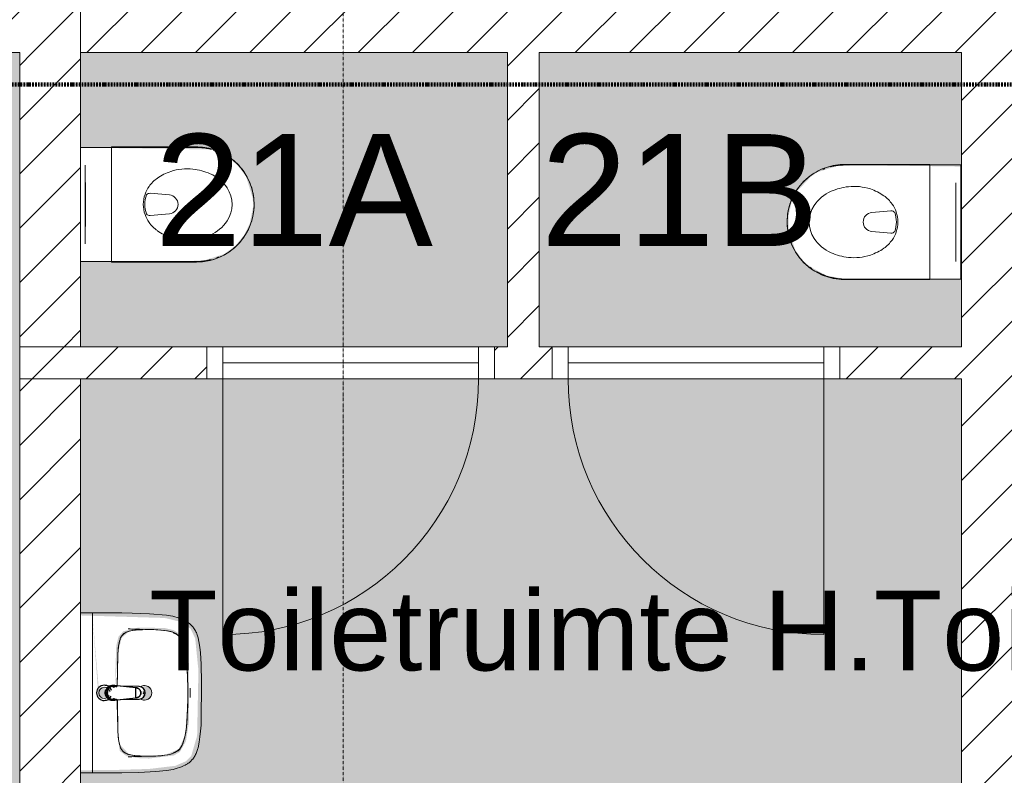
# Model space of a CAD drawing. Header units: millimetres. Extents: x 16153 to 91926, y 4686 to 113494.
# Tile 16 of 55: x 37029 to 40108, y 56872 to 59234. Entities that reach past the tile are written whole.
import ezdxf

# ---------------------------------------------------------------- set-up
doc = ezdxf.new("R2010")
doc.units = ezdxf.units.MM
doc.linetypes.add('Afbreeklijn', pattern=[9, 5, -2, 0, -2])
doc.linetypes.add('ARC Section Line', pattern=[17, 10, -3, 0, -1, 0, -3])
for name, color, linetype, lineweight in [('A--A2__Ruwbouw', 8, 'Continuous', 15), ('A--AR9__AlgVoorz', 1, 'Continuous', 9), ('A--L$01A__Algemeen', 7, 'Continuous', 9), ('A--L22__Binnenwanden', 2, 'Continuous', 9), ('A--L3__Afbouw', 2, 'Continuous', 9), ('A--L74__VasteSanitaireVoorz', 1, 'Continuous', 9), ('A--LD30__DetailPenMiddel', 3, 'Continuous', 9), ('A--LR9__AlgVoorz', 7, 'Continuous', 9), ('A--TR9__AlgVoorz', 1, 'Continuous', 13)]:
    doc.layers.add(name, color=color, linetype=linetype, lineweight=lineweight)
doc.styles.add('Arial', font='arial.ttf', dxfattribs={"height": 350})
doc.styles.add('Arial_1', font='arial.ttf', dxfattribs={"height": 250})
pattern_1 = [(45, (0, 0), (-84.85281, 84.85281), [])]
pattern_2 = [(45, (0, 0), (-84.85281, 84.85281), [])]

# ---------------------------------------------------------------- blocks, each defined once
blk = doc.blocks.new('32_DO_WB_vo deur enkel2 - vo 2-V2-AB-Begane grond')
at = {"layer": 'A--L$01A__Algemeen'}
blk.add_line((520, -50), (520, -850), dxfattribs=at)
blk.add_arc((520, -50), 800, 180, 270, dxfattribs=at)
at = {"layer": 'A--L3__Afbouw'}
for p, q in [((-330, -50), (-330, 50)), ((-330, 50), (-280, 50)), ((-280, 50), (-280, -50)), ((520, -50), (520, 50)), ((520, 50), (570, 50)), ((570, 50), (570, -50)), ((-280, 0), (520, 0)), ((-280, -50), (-280, 0)), ((520, 0), (520, -50)), ((-280, -50), (-330, -50)), ((520, -50), (-280, -50)), ((570, -50), (520, -50))]:
    blk.add_line(p, q, dxfattribs=at)
blk = doc.blocks.new('32_DO_WB_vo deur enkel2 - vo 2-V3-AB-Begane grond')
at = {"layer": 'A--L$01A__Algemeen'}
blk.add_line((520, 50), (520, 850), dxfattribs=at)
blk.add_arc((520, 50), 800, 90, 180, dxfattribs=at)
at = {"layer": 'A--L3__Afbouw'}
for p, q in [((-280, 50), (-330, 50)), ((-330, 50), (-330, -50)), ((520, 50), (-280, 50)), ((-280, 50), (-280, 0)), ((-280, -50), (-280, 50)), ((520, 0), (520, 50)), ((570, 50), (520, 50)), ((520, 50), (520, -50)), ((570, -50), (570, 50)), ((-280, 0), (520, 0)), ((-330, -50), (-280, -50)), ((520, -50), (570, -50))]:
    blk.add_line(p, q, dxfattribs=at)
blk = doc.blocks.new('74_PF_wastafel 50x38_sphinx300_un - 74_PF_wastafel 50x38_sphinx300_un-V14-AB-Begane grond')
at = {"layer": 'A--L74__VasteSanitaireVoorz'}
for p, q in [((-250, 0), (-250, -37.5)), ((250, -37.5), (250, 0)), ((-250, -37.5), (-250, -129)), ((-250, -37.5), (-241, -37.5)), ((-250, -37.5), (-242, -37.5)), ((-242, -37.5), (242, -37.5)), ((242, -37.5), (250, -37.5)), ((250, -129), (250, -37.5)), ((-124.1, -117.2), (-20.7, -115.6)), ((21.7, -115.1), (124.1, -117.2))]:
    blk.add_line(p, q, dxfattribs=at)
at = {"layer": 'A--L74__VasteSanitaireVoorz', "lineweight": 25}
for p, q in [((-21, -99.7), (-23.8, -77.6)), ((23.8, -77.6), (21, -99.7)), ((-23, -98.5), (-23, -107.4)), ((-23, -98.5), (-21.6, -106)), ((-20, -98.6), (-23, -98.5)), ((-21.8, -114.8), (-15.5, -173.4)), ((-20.7, -113.1), (-21, -99.6)), ((-20.8, -101.2), (-20.6, -113)), ((15.5, -173.4), (21.8, -114.8)), ((23, -98.5), (20, -98.6)), ((21, -99.6), (20.6, -114.9)), ((20.6, -114.9), (20.8, -101.2)), ((23, -107.4), (23, -98.5)), ((-20.5, -126.4), (-19.8, -183.7)), ((19.7, -183.7), (20.4, -126.7)), ((-15.3, -173.4), (0, -173.4)), ((-15.2, -173.4), (15.2, -173.4)), ((0, -173.4), (15.3, -173.4))]:
    blk.add_line(p, q, dxfattribs=at)
at = {"layer": 'A--L74__VasteSanitaireVoorz', "flags": 128}
for points in [[(250, -37.5), (249.7, -37.5), (248.8, -37.5), (247.4, -37.5), (245.5, -37.5), (243.3, -37.5), (241, -37.5)], [(-167.2, -123.7), (-159.8, -121.9), (-152.4, -120.3), (-145, -119.1), (-137.5, -118.1), (-129.9, -117.5), (-124.1, -117.2)], [(124.1, -117.2), (131.7, -117.6), (139.2, -118.3), (146.7, -119.4), (154.2, -120.7), (161.6, -122.3), (167.2, -123.7)], [(-250, -129), (-248.9, -182.6), (-245.7, -236.1), (-242.7, -269.1)], [(-197.2, -187.1), (-196.5, -177.3), (-195.4, -167.6), (-193.9, -157.9), (-193, -153.2)], [(-193, -153.2), (-192.7, -151.6), (-192.3, -150.1), (-191.8, -148.6), (-191.3, -147.1), (-190.7, -145.6), (-190.1, -144.1), (-189.4, -142.7), (-188.6, -141.3), (-187.8, -139.9), (-187, -138.6), (-186.1, -137.3), (-185.1, -136), (-184.1, -134.8), (-183, -133.6), (-181.9, -132.5), (-180.8, -131.4), (-179.6, -130.3), (-178.3, -129.3), (-177.1, -128.5)], [(177.1, -128.5), (178.4, -129.4), (179.6, -130.4), (180.8, -131.5), (182, -132.6), (183.1, -133.7), (184.2, -134.9), (185.2, -136.1), (186.1, -137.4), (187, -138.7), (187.9, -140), (188.7, -141.4), (189.4, -142.8), (190.1, -144.2), (190.8, -145.7), (191.3, -147.2), (191.9, -148.7), (192.3, -150.2), (192.7, -151.8), (193, -153.2)], [(193, -153.2), (194.7, -162.8), (196, -172.5), (196.9, -182.3), (197.2, -187.1)], [(242.7, -269.1), (247.2, -215.7), (249.6, -162.1), (250, -129)], [(-197.2, -242.1), (-197.9, -221.1), (-197.7, -200.1), (-197.2, -187.1)], [(197.2, -187.1), (197.9, -208), (197.7, -229), (197.2, -242.1)], [(-191.5, -282.5), (-193.4, -273.3), (-195, -264.1), (-196.2, -254.8), (-197, -245.4), (-197.2, -242.1)], [(197.2, -242.1), (196.5, -251.4), (195.4, -260.7), (194, -270), (192.2, -279.2), (191.5, -282.5)], [(-242.7, -269.1), (-241.8, -276), (-240.7, -282.8), (-239.3, -289.5), (-237.6, -296.2), (-235.7, -302.8), (-233.4, -309.4), (-231, -315.8), (-228.3, -322.2), (-225.6, -327.8)], [(225.6, -327.8), (228.5, -321.6), (231.2, -315.2), (233.7, -308.8), (235.8, -302.2), (237.8, -295.6), (239.4, -288.9), (240.8, -282.1), (241.9, -275.3), (242.7, -269.1)], [(-157.2, -320.6), (-159.2, -319.8), (-161.1, -319), (-163.1, -318.1), (-164.9, -317.2), (-166.8, -316.1), (-168.6, -315), (-170.3, -313.9), (-172, -312.6), (-173.7, -311.3), (-175.3, -309.9), (-176.8, -308.5), (-178.3, -307), (-179.8, -305.4), (-181.1, -303.8), (-182.4, -302.1), (-183.6, -300.4), (-184.8, -298.6), (-185.9, -296.8), (-186.9, -295), (-187.8, -293.1), (-188.7, -291.1), (-189.5, -289.2), (-190.2, -287.2), (-190.8, -285.2), (-191.3, -283.1), (-191.5, -282.5)], [(191.5, -282.5), (191, -284.5), (190.4, -286.6), (189.7, -288.6), (188.9, -290.5), (188.1, -292.5), (187.2, -294.4), (186.2, -296.2), (185.1, -298.1), (184, -299.9), (182.8, -301.6), (181.5, -303.3), (180.2, -304.9), (178.8, -306.5), (177.3, -308), (175.8, -309.5), (174.2, -310.9), (172.6, -312.2), (170.9, -313.5), (169.1, -314.7), (167.3, -315.8), (165.5, -316.9), (163.6, -317.8), (161.7, -318.8), (159.8, -319.6), (157.8, -320.3), (157.2, -320.6)], [(-225.6, -327.8), (-224.3, -330.3), (-222.9, -332.7), (-221.5, -335), (-219.9, -337.3), (-218.3, -339.5), (-216.5, -341.6), (-214.7, -343.7), (-212.8, -345.7), (-210.8, -347.6), (-208.8, -349.5), (-206.8, -351.1)], [(-106.8, -331.3), (-115.2, -330.4), (-123.6, -329.1), (-131.9, -327.5), (-140.1, -325.6), (-148.3, -323.4), (-156.3, -320.8), (-157.2, -320.6)], [(106.8, -331.3), (57.9, -334.6), (8.9, -335.9), (-40, -335.3), (-89, -332.7), (-106.8, -331.3)], [(157.2, -320.6), (149.1, -323.2), (141, -325.4), (132.8, -327.4), (124.5, -329), (116.1, -330.2), (107.7, -331.2), (106.8, -331.3)], [(206.8, -351.1), (209, -349.3), (211, -347.5), (213, -345.5), (214.9, -343.5), (216.7, -341.5), (218.4, -339.3), (220, -337.1), (221.6, -334.8), (223.1, -332.5), (224.4, -330.1), (225.6, -327.8)], [(-206.8, -351.1), (-204.1, -353.1), (-201.4, -355.1), (-198.5, -356.9), (-195.6, -358.6), (-192.6, -360.2), (-189.6, -361.7), (-186.5, -363.1), (-183.3, -364.3), (-180.1, -365.4), (-176.9, -366.4), (-173.6, -367.3), (-172.1, -367.6)], [(-172.1, -367.6), (-154.6, -371.1), (-137, -373.8), (-119.3, -375.9), (-101.5, -377.2), (-90, -377.7)], [(90, -377.7), (107.8, -376.8), (125.6, -375.2), (143.2, -372.9), (160.8, -369.9), (172.1, -367.6)], [(172.1, -367.6), (175.4, -366.8), (178.6, -365.9), (181.9, -364.8), (185, -363.7), (188.2, -362.4), (191.2, -360.9), (194.2, -359.4), (197.2, -357.7), (200.1, -355.9), (202.9, -354), (205.6, -352), (206.8, -351.1)], [(-90, -377.7), (32.9, -378.8), (90, -377.7)]]:
    blk.add_lwpolyline(points, dxfattribs=at)
at = {"layer": 'A--L74__VasteSanitaireVoorz', "lineweight": 25, "flags": 128}
for points in [[(-21.7, -114.9), (-18.5, -144.2), (-15.2, -173.4)], [(-19.6, -103.8), (-19.3, -104.6), (-19, -105.3), (-18.6, -106.1)], [(15.2, -173.4), (18.5, -144.2), (21.7, -114.9)], [(17.5, -112.5), (21.6, -106), (23, -98.5)], [(17.7, -107.9), (18.1, -107.2), (18.5, -106.4), (18.8, -105.7), (19.1, -104.9), (19.4, -104.1), (19.6, -103.8)], [(-15.5, -173.4), (-15.5, -174.1), (-15.5, -174.7), (-15.4, -175.3), (-15.3, -175.9), (-15.2, -176.5), (-15.1, -177.1), (-14.9, -177.7), (-14.8, -178.3), (-14.5, -178.9), (-14.3, -179.5), (-14.1, -180.1), (-13.8, -180.6), (-13.5, -181.2), (-13.2, -181.7)], [(-13.2, -181.7), (-12.8, -182.2), (-12.5, -182.7), (-12.1, -183.2), (-11.7, -183.7), (-11.3, -184.1), (-10.8, -184.6), (-10.4, -185), (-9.9, -185.4), (-9.4, -185.8), (-8.9, -186.2), (-8.4, -186.5), (-7.9, -186.8), (-7.3, -187.1), (-6.8, -187.4), (-6.2, -187.7), (-5.6, -187.9), (-5, -188.1), (-4.5, -188.3), (-3.9, -188.5), (-3.3, -188.6), (-2.6, -188.8), (-2, -188.8), (-1.4, -188.9), (-0.8, -189), (-0.2, -189), (0.5, -189), (1.1, -188.9), (1.7, -188.9), (2.3, -188.8), (2.9, -188.7), (3.5, -188.6), (4.1, -188.4), (4.7, -188.2), (5.3, -188), (5.9, -187.8), (6.5, -187.6), (7, -187.3), (7.6, -187), (8.1, -186.7), (8.6, -186.4), (9.1, -186), (9.6, -185.6), (10.1, -185.2), (10.6, -184.8), (11, -184.4), (11.5, -183.9), (11.9, -183.5), (12.3, -183), (12.6, -182.5), (13, -182), (13.3, -181.4), (13.6, -180.9), (13.9, -180.4), (14.2, -179.8), (14.4, -179.2), (14.6, -178.6), (14.8, -178.1), (15, -177.5), (15.2, -176.9), (15.3, -176.2), (15.4, -175.6), (15.5, -175), (15.5, -174.4), (15.5, -173.8), (15.5, -173.4)]]:
    blk.add_lwpolyline(points, dxfattribs=at)
at = {"layer": 'A--L74__VasteSanitaireVoorz', "lineweight": 25}
for start, end in [(0, 180), (180, 243.6372), (288, 0)]:
    blk.add_arc((0, -74.6), 24, start, end, dxfattribs=at)
at = {"layer": 'A--L74__VasteSanitaireVoorz'}
for centre, radius, start, end in [((0, -75), 17.5, 0, 180), ((0, -75), 17.5, 75, 105), ((0, -75), 17.5, 180, 240), ((0, -75), 17.5, 285, 0), ((0, -75), 17.5, 285, 300), ((-117.5, -306.2), 189.1, 92.0128, 105.2254), ((0, -3649.7), 3534.7, 90.3412, 92.0128), ((0, -3649.7), 3534.7, 87.9872, 89.6485), ((117.5, -306.2), 189.1, 74.7746, 87.9872), ((1090.6, -129), 1290.6, 180.891, 183), ((47.1, -199.9), 244.6, 169.0021, 176.9979), ((-154, -160.8), 39.8, 125.6177, 169.0021), ((-159, -153.8), 31.2, 105.2254, 125.6177), ((159, -153.8), 31.2, 54.3823, 74.7746), ((154, -160.8), 39.8, 10.9979, 54.3823), ((-47.1, -199.9), 244.6, 3.0021, 10.9979), ((-1090.6, -129), 1290.6, 357, 359.109), ((327.2, -214.6), 525.1, 176.9979, 183.0021), ((0, -200), 23, 150, 180), ((0, -200), 23, 180, 0), ((0, -200), 23, 360, 30), ((-327.2, -214.6), 525.1, 356.9979, 3.0021), ((36.8, -229.8), 234.3, 183.0021, 192.9979), ((-36.8, -229.8), 234.3, 347.0021, 356.9979), ((-140, -270.6), 52.8, 192.9979, 251.0021), ((-71, -251.1), 122.6, 198.2459, 206.4169), ((-163.9, -297.2), 18.9, 206.4169, 231.4261), ((140, -270.6), 52.8, 288.9979, 347.0021), ((163.9, -297.2), 18.9, 308.5739, 333.5831), ((71, -251.1), 122.6, 333.5831, 341.7541), ((-88.4, -120.6), 211.5, 251.0021, 264.9979), ((0, 889), 1224.9, 264.9979, 275.0021), ((88.4, -120.6), 211.5, 275.0021, 288.9979), ((0, 2695.4), 3038.4, 269.7219, 270.2781)]:
    blk.add_arc(centre, radius, start, end, dxfattribs=at)
at = {"layer": 'A--L74__VasteSanitaireVoorz', "lineweight": 25}
for centre, major_axis, ratio, start_param, end_param in [((0, -97.9), (20.5, 0), 0.967332, 1.570796, 3.665191), ((0, -99.6), (20.1, 0), 0.870402, 1.570796, 3.08442), ((0, -97.9), (20.5, 0), 0.967332, 5.759587, 7.853982), ((0, -99.6), (20.1, 0), 0.870402, 0.057173, 1.570796), ((0, -98.5), (20, 0), 0.97026, 3.144451, 3.592433), ((0, -98.5), (20, 0), 0.97026, 5.832345, 6.280327), ((0, -183.7), (19.7, 0), 0.967332, 3.141593, 6.283185), ((0, -186.6), (11.5, 0), 0.973197, 4.45059, 4.974188)]:
    blk.add_ellipse(centre, major_axis=major_axis, ratio=ratio, start_param=start_param, end_param=end_param, dxfattribs=at)
for points, knots in [([(23, -98.5), (23, -95.5), (21.9, -91.3), (18.8, -86.9), (16.7, -84.7), (14.8, -83.2), (12.8, -81.9), (10, -80.4), (5.9, -79.1), (1.9, -78.5), (-1.5, -78.6), (-4.5, -78.9), (-7.9, -79.7), (-11.6, -81.1), (-14.8, -83.2), (-17.7, -85.6), (-20, -88.5), (-21.7, -91.7), (-22.7, -95), (-23, -97.3), (-23, -98.5)], [-1, -1, -1, -1, -0.861111, -0.791667, -0.756944, -0.722222, -0.6875, -0.652778, -0.583333, -0.513889, -0.479167, -0.444444, -0.388889, -0.333333, -0.277778, -0.222222, -0.166667, -0.111111, -0.055556, 0, 0, 0, 0]), ([(-23, -107.4), (-23, -104), (-21.9, -99.2), (-18.8, -94), (-16.6, -91.6), (-14.8, -89.9), (-12.8, -88.3), (-9.9, -86.7), (-5.9, -85.2), (-1.9, -84.5), (1.5, -84.6), (4.5, -84.9), (7.9, -85.8), (11.5, -87.5), (14.8, -89.8), (17.7, -92.6), (20, -95.9), (21.7, -99.6), (22.7, -103.3), (23, -106), (23, -107.4)], [-1, -1, -1, -1, -0.861111, -0.791667, -0.756944, -0.722222, -0.6875, -0.652778, -0.583333, -0.513889, -0.479167, -0.444444, -0.388889, -0.333333, -0.277778, -0.222222, -0.166667, -0.111111, -0.055556, 0, 0, 0, 0]), ([(-21.2, -97.3), (-21.1, -94.2), (-20.1, -90), (-17.2, -85.6), (-15.2, -83.5), (-13.5, -82), (-11.6, -80.7), (-9, -79.3), (-5.4, -78), (-1.7, -77.4), (1.4, -77.5), (4.1, -77.7), (7.2, -78.5), (10.5, -80), (13.5, -81.9), (16.1, -84.3), (18.3, -87.2), (19.9, -90.4), (20.9, -93.7), (21.1, -96), (21.2, -97.3)], [-1, -1, -1, -1, -0.861111, -0.791667, -0.756944, -0.722222, -0.6875, -0.652778, -0.583333, -0.513889, -0.479167, -0.444444, -0.388889, -0.333333, -0.277778, -0.222222, -0.166667, -0.111111, -0.055556, 0, 0, 0, 0]), ([(-18.6, -103.3), (-18.7, -103.1), (-19.1, -102.7), (-19.5, -102.1), (-19.8, -101.5), (-20.1, -101), (-20.4, -100.5), (-20.6, -100), (-20.8, -99.6), (-20.9, -99.5)], [0.7142857, 0.7142857, 0.7142857, 0.7142857, 0.75, 0.7857143, 0.8214286, 0.8571429, 0.8928571, 0.9285714, 1, 1, 1, 1]), ([(20.8, -99.5), (20.8, -99.7), (20.6, -100), (20.4, -100.5), (20.1, -101), (19.8, -101.5), (19.5, -102.1), (19.1, -102.7), (18.8, -103.1), (18.5, -103.5), (18.1, -104), (17.4, -104.7), (16.7, -105.3), (16.3, -105.7)], [0, 0, 0, 0, 0.0714286, 0.1071429, 0.1428571, 0.1785714, 0.2142857, 0.25, 0.2678571, 0.2857143, 0.3214286, 0.3571429, 0.4285714, 0.4285714, 0.4285714, 0.4285714]), ([(15.3, -173.4), (15.3, -175.8), (14.6, -179), (12.6, -182.5), (11.1, -184.1), (9.9, -185.3), (8.5, -186.3), (6.7, -187.5), (4, -188.5), (0.7, -189), (-2.5, -188.8), (-5.3, -188), (-7.7, -186.9), (-9.9, -185.3), (-11.8, -183.4), (-13.4, -181.2), (-14.5, -178.7), (-15.1, -176.2), (-15.3, -174.4), (-15.3, -173.4)], [-1, -1, -1, -1, -0.861111, -0.791667, -0.756944, -0.722222, -0.6875, -0.652778, -0.583333, -0.513889, -0.444444, -0.388889, -0.333333, -0.277778, -0.222222, -0.166667, -0.111111, -0.055556, 0, 0, 0, 0])]:
    blk.add_open_spline(points, degree=3, knots=knots, dxfattribs=at)
for points in [[(-21.7, -114.9), (-22.2, -113.7), (-22.8, -111.2), (-23, -108.7), (-23, -107.4)], [(-20.8, -101.2), (-20.9, -100.5), (-21.1, -99.2), (-21.2, -97.9), (-21.2, -97.3)], [(-20.9, -99.5), (-21, -99.3), (-21, -99.4), (-20.9, -100.4), (-20.8, -101.2)], [(21.2, -97.3), (21.2, -97.9), (21.1, -99.2), (20.9, -100.5), (20.8, -101.2)], [(20.8, -101.2), (20.9, -100.5), (21, -99.5), (21, -99.3), (20.8, -99.5)], [(23, -107.4), (23, -108.7), (22.8, -111.2), (22.2, -113.7), (21.7, -114.9)]]:
    blk.add_open_spline(points, degree=3, dxfattribs=at)
at = {"layer": 'A--L74__VasteSanitaireVoorz'}
for points in [[(76, -115.8), (76, -115.8), (75.5, -115.8), (73.6, -115.8), (70.6, -115.7), (66.9, -115.6), (63.1, -115.6), (59.4, -115.5), (56.4, -115.5), (54.5, -115.4), (54, -115.4), (54, -115.4)], [(54, -115.4), (54, -115.4), (54.5, -115.4), (56.4, -115.5), (59.4, -115.5), (63.1, -115.6), (66.9, -115.6), (70.6, -115.7), (73.6, -115.8), (75.5, -115.8), (76, -115.8), (76, -115.8)]]:
    blk.add_open_spline(points, degree=3, dxfattribs=at)
blk = doc.blocks.new('74_PF_UN_toilet_rimfree - type-V39-AB-Begane grond')
at = {"layer": 'A--L$01A__Algemeen'}
for p, q in [((-180, -97.1), (-180, -363.1)), ((179.8, -97.1), (-180, -97.1)), ((-180, -97.1), (-180, -363.1)), ((-180, -97.1), (179.8, -97.1)), ((179.8, -363.1), (179.8, -97.1)), ((179.8, -363.1), (179.8, -97.1))]:
    blk.add_line(p, q, dxfattribs=at)
at = {"layer": 'A--L$01A__Algemeen', "flags": 128}
blk.add_lwpolyline([(-180, -363.1), (-179.9, -370.3), (-179.4, -377.5), (-178.7, -384.7), (-177.7, -391.8), (-176.4, -398.9), (-174.8, -405.9), (-173, -412.8), (-170.9, -419.7), (-168.5, -426.5), (-165.8, -433.2), (-162.9, -439.7), (-159.7, -446.2), (-156.2, -452.5), (-152.5, -458.7), (-148.6, -464.7), (-144.4, -470.6), (-140, -476.2), (-135.4, -481.7), (-130.5, -487.1), (-125.4, -492.2), (-120.2, -497.1), (-114.7, -501.8), (-109.1, -506.2), (-103.3, -510.5), (-97.3, -514.5), (-91.2, -518.3), (-84.9, -521.8), (-78.5, -525), (-72, -528), (-65.3, -530.8), (-58.5, -533.3), (-51.7, -535.5), (-44.8, -537.4), (-37.8, -539), (-30.7, -540.4), (-23.6, -541.5), (-16.4, -542.3), (-9.2, -542.8), (-2.1, -543), (5.1, -542.9), (12.3, -542.6), (19.5, -541.9), (26.6, -541), (33.7, -539.8), (40.8, -538.3), (47.7, -536.5), (54.6, -534.5), (61.4, -532.2), (68.1, -529.6), (74.7, -526.7), (81.2, -523.6), (87.6, -520.2), (93.8, -516.6), (99.8, -512.7), (105.7, -508.6), (111.5, -504.2), (117, -499.6), (122.4, -494.8), (127.6, -489.8), (132.5, -484.6), (137.3, -479.2), (141.8, -473.6), (146.1, -467.9), (150.2, -461.9), (154, -455.9), (157.6, -449.6), (160.9, -443.2), (164, -436.7), (166.8, -430.1), (169.4, -423.4), (171.7, -416.6), (173.6, -409.6), (175.4, -402.7), (176.8, -395.6), (178, -388.5), (178.8, -381.4), (179.4, -374.2), (179.7, -367), (179.8, -363.1)], dxfattribs=at)
at = {"layer": 'A--L$01A__Algemeen'}
blk.add_arc((-0.1, -363.1), 179.9, 180, 360, dxfattribs=at)
for points, knots in [([(-178, -99.1), (-178.2, -98.9), (-178.4, -98.7), (-178.8, -98.3), (-179, -98.1), (-179.1, -98), (-179.3, -97.9), (-179.4, -97.7), (-179.6, -97.5), (-179.7, -97.4), (-179.9, -97.3), (-180, -97.1), (-180, -97.1), (-180, -97.1)], [-1, -1, -1, -1, -0.833333, -0.75, -0.666667, -0.625, -0.583333, -0.5, -0.416667, -0.333333, -0.25, -0.166667, 0, 0, 0, 0]), ([(179.8, -97.1), (179.8, -97.1), (179.7, -97.1), (179.6, -97.3), (179.5, -97.4), (179.4, -97.5), (179.2, -97.7), (179, -97.9), (178.8, -98.1), (178.7, -98.2), (178.5, -98.4), (178.2, -98.7), (177.9, -98.9), (177.8, -99.1)], [0, 0, 0, 0, 0.166667, 0.25, 0.333333, 0.416667, 0.5, 0.583333, 0.666667, 0.708333, 0.75, 0.833333, 1, 1, 1, 1])]:
    blk.add_open_spline(points, degree=3, knots=knots, dxfattribs=at)
at = {"layer": 'A--L74__VasteSanitaireVoorz'}
for p, q in [((-178.3, 0), (-178.3, -362.3)), ((-173.3, 0), (-178.3, 0)), ((-178.3, -63), (-178.3, 0)), ((-178.3, 0), (-178.3, -362.3)), ((-173.3, 0), (-178.3, 0)), ((-178.3, -63), (-178.3, 0)), ((-173.3, 0), (-118, 0)), ((-173.3, 0), (-118, 0)), ((-118, 0), (-123, 0)), ((-118, 0), (-123, 0)), ((-118, 0), (118, 0)), ((118, 0), (173.3, 0)), ((118, 0), (173.3, 0)), ((123, 0), (118, 0)), ((123, 0), (118, 0)), ((178.3, -362.3), (178.3, 0)), ((178.3, 0), (178.3, -63)), ((178.3, -362.3), (178.3, 0)), ((178.3, 0), (178.3, -63)), ((-123, -15), (-118, -15)), ((-123, -15), (-118, -15)), ((118, -15), (-118, -15)), ((-69, -15.5), (69, -15.5)), ((-69, -15.5), (69, -15.5)), ((31, -15.5), (-31, -15.5)), ((31, -15.5), (-31, -15.5)), ((118, -15), (123, -15)), ((118, -15), (123, -15)), ((178.3, 0), (173.3, 0)), ((178.3, 0), (173.3, 0)), ((-178.3, -362.3), (-178.3, -63)), ((-178.3, -362.3), (-178.3, -63)), ((178.3, -63), (178.3, -362.3)), ((178.3, -63), (178.3, -362.3)), ((-34.8, -218.3), (-29.5, -278.1)), ((34.8, -218.3), (29.5, -278.1)), ((-178.3, -362.3), (-178.1, -369.4)), ((-178.3, -362.3), (-178.1, -369.4)), ((-166.8, -425.1), (-164.2, -431.7)), ((-166.8, -425.1), (-164.2, -431.7)), ((140.7, -471.8), (144.9, -466.1)), ((140.7, -471.8), (144.9, -466.1))]:
    blk.add_line(p, q, dxfattribs=at)
at = {"layer": 'A--L74__VasteSanitaireVoorz', "flags": 128}
for points in [[(173.9, -401.4), (175.3, -394.5), (176.5, -387.4), (177.3, -380.3), (177.9, -373.2), (178.2, -366.1), (178.3, -362.3)], [(173.9, -401.4), (175.3, -394.5), (176.5, -387.4), (177.3, -380.3), (177.9, -373.2), (178.2, -366.1), (178.3, -362.3)], [(-177.7, -376.5), (-177, -383.6), (-176, -390.7), (-174.7, -397.7)], [(-177.7, -376.5), (-177, -383.6), (-176, -390.7), (-174.7, -397.7)], [(159.6, -441.7), (162.7, -435.2), (165.4, -428.6), (168, -422)], [(159.6, -441.7), (162.7, -435.2), (165.4, -428.6), (168, -422)]]:
    blk.add_lwpolyline(points, dxfattribs=at)
at = {"layer": 'A--L74__VasteSanitaireVoorz'}
for centre, radius, start, end in [((4.3, -301), 105.4, 125.0353, 144.9647), ((4.3, -301), 105.4, 109.8989, 125.0353), ((-21.1, -217.1), 13.7, 129.7154, 185), ((0, -289.1), 92.7, 70.1011, 109.8989), ((0, -289.1), 87.7, 70.1011, 109.8989), ((21.1, -217.1), 13.7, 355, 50.2846), ((-4.3, -301), 105.4, 54.9647, 70.1011), ((-4.3, -301), 105.4, 35.0353, 54.9647), ((51, -333.7), 162.5, 144.9647, 161.7326), ((-51, -333.7), 162.5, 18.2674, 35.0353), ((51, -333.7), 162.5, 161.7326, 186.2674), ((0, -275.5), 29.6, 185, 355), ((-51, -333.7), 162.5, 353.7326, 18.2674), ((0, -362.3), 178.3, 180, 195), ((0, -362.3), 178.3, 180, 195), ((0, -362.3), 178.3, 180, 195), ((0, -362.3), 178.3, 180, 195), ((73, -331.3), 184.6, 186.2674, 203.7326), ((-73, -331.3), 184.6, 336.2674, 353.7326), ((0, -362.3), 178.3, 330, 0), ((0, -362.3), 178.3, 330, 360), ((0, -362.3), 178.3, 330, 0), ((0, -362.3), 178.3, 330, 360), ((16.9, -356), 123.3, 203.7326, 236.2674), ((-16.9, -356), 123.3, 303.7326, 336.2674), ((0, -381.4), 92.8, 236.2674, 303.7326)]:
    blk.add_arc(centre, radius, start, end, dxfattribs=at)
blk = doc.blocks.new('74_PF_UN_toilet_rimfree - type-V40-AB-Begane grond')
at = {"layer": 'A--L$01A__Algemeen'}
for p, q in [((-180, -97.1), (-180, -363.1)), ((179.8, -97.1), (-180, -97.1)), ((-180, -97.1), (-180, -363.1)), ((-180, -97.1), (179.8, -97.1)), ((179.8, -363.1), (179.8, -97.1)), ((179.8, -363.1), (179.8, -97.1))]:
    blk.add_line(p, q, dxfattribs=at)
at = {"layer": 'A--L$01A__Algemeen', "flags": 128}
blk.add_lwpolyline([(-180, -363.1), (-179.9, -370.3), (-179.4, -377.5), (-178.7, -384.7), (-177.7, -391.8), (-176.4, -398.9), (-174.8, -405.9), (-173, -412.8), (-170.9, -419.7), (-168.5, -426.5), (-165.8, -433.2), (-162.9, -439.7), (-159.7, -446.2), (-156.2, -452.5), (-152.5, -458.7), (-148.6, -464.7), (-144.4, -470.6), (-140, -476.2), (-135.4, -481.7), (-130.5, -487.1), (-125.4, -492.2), (-120.2, -497.1), (-114.7, -501.8), (-109.1, -506.2), (-103.3, -510.5), (-97.3, -514.5), (-91.2, -518.3), (-84.9, -521.8), (-78.5, -525), (-72, -528), (-65.3, -530.8), (-58.5, -533.3), (-51.7, -535.5), (-44.8, -537.4), (-37.8, -539), (-30.7, -540.4), (-23.6, -541.5), (-16.4, -542.3), (-9.2, -542.8), (-2.1, -543), (5.1, -542.9), (12.3, -542.6), (19.5, -541.9), (26.6, -541), (33.7, -539.8), (40.8, -538.3), (47.7, -536.5), (54.6, -534.5), (61.4, -532.2), (68.1, -529.6), (74.7, -526.7), (81.2, -523.6), (87.6, -520.2), (93.8, -516.6), (99.8, -512.7), (105.7, -508.6), (111.5, -504.2), (117, -499.6), (122.4, -494.8), (127.6, -489.8), (132.5, -484.6), (137.3, -479.2), (141.8, -473.6), (146.1, -467.9), (150.2, -461.9), (154, -455.9), (157.6, -449.6), (160.9, -443.2), (164, -436.7), (166.8, -430.1), (169.4, -423.4), (171.7, -416.6), (173.6, -409.6), (175.4, -402.7), (176.8, -395.6), (178, -388.5), (178.8, -381.4), (179.4, -374.2), (179.7, -367), (179.8, -363.1)], dxfattribs=at)
at = {"layer": 'A--L$01A__Algemeen'}
blk.add_arc((-0.1, -363.1), 179.9, 180, 360, dxfattribs=at)
for points, knots in [([(-178, -99.1), (-178.2, -98.9), (-178.4, -98.7), (-178.8, -98.3), (-179, -98.1), (-179.1, -98), (-179.3, -97.9), (-179.4, -97.7), (-179.6, -97.5), (-179.7, -97.4), (-179.9, -97.3), (-180, -97.1), (-180, -97.1), (-180, -97.1)], [-1, -1, -1, -1, -0.833333, -0.75, -0.666667, -0.625, -0.583333, -0.5, -0.416667, -0.333333, -0.25, -0.166667, 0, 0, 0, 0]), ([(179.8, -97.1), (179.8, -97.1), (179.7, -97.1), (179.6, -97.3), (179.5, -97.4), (179.4, -97.5), (179.2, -97.7), (179, -97.9), (178.8, -98.1), (178.7, -98.2), (178.5, -98.4), (178.2, -98.7), (177.9, -98.9), (177.8, -99.1)], [0, 0, 0, 0, 0.166667, 0.25, 0.333333, 0.416667, 0.5, 0.583333, 0.666667, 0.708333, 0.75, 0.833333, 1, 1, 1, 1])]:
    blk.add_open_spline(points, degree=3, knots=knots, dxfattribs=at)
at = {"layer": 'A--L74__VasteSanitaireVoorz'}
for p, q in [((-178.3, -63), (-178.3, 0)), ((-178.3, -63), (-178.3, 0)), ((-118, 0), (-123, 0)), ((-118, 0), (118, 0)), ((123, 0), (118, 0)), ((178.3, 0), (178.3, -63)), ((178.3, 0), (178.3, -63)), ((-178.3, 0), (-178.3, -362.3)), ((-178.3, 0), (-178.3, -362.3)), ((-123, -15), (-118, -15)), ((-123, -15), (-118, -15)), ((118, -15), (-118, -15)), ((-69, -15.5), (69, -15.5)), ((-69, -15.5), (69, -15.5)), ((31, -15.5), (-31, -15.5)), ((31, -15.5), (-31, -15.5)), ((118, -15), (123, -15)), ((118, -15), (123, -15)), ((178.3, -362.3), (178.3, 0)), ((178.3, -362.3), (178.3, 0)), ((-178.3, -362.3), (-178.3, -63)), ((-178.3, -362.3), (-178.3, -63)), ((178.3, -63), (178.3, -362.3)), ((178.3, -63), (178.3, -362.3)), ((-34.8, -218.3), (-29.5, -278.1)), ((34.8, -218.3), (29.5, -278.1)), ((-178.3, -362.3), (-178.1, -369.4)), ((-178.3, -362.3), (-178.1, -369.4)), ((-166.8, -425.1), (-164.2, -431.7)), ((-166.8, -425.1), (-164.2, -431.7)), ((140.7, -471.8), (144.9, -466.1)), ((140.7, -471.8), (144.9, -466.1))]:
    blk.add_line(p, q, dxfattribs=at)
at = {"layer": 'A--L74__VasteSanitaireVoorz', "flags": 128}
for points in [[(173.9, -401.4), (175.3, -394.5), (176.5, -387.4), (177.3, -380.3), (177.9, -373.2), (178.2, -366.1), (178.3, -362.3)], [(173.9, -401.4), (175.3, -394.5), (176.5, -387.4), (177.3, -380.3), (177.9, -373.2), (178.2, -366.1), (178.3, -362.3)], [(-177.7, -376.5), (-177, -383.6), (-176, -390.7), (-174.7, -397.7)], [(-177.7, -376.5), (-177, -383.6), (-176, -390.7), (-174.7, -397.7)], [(159.6, -441.7), (162.7, -435.2), (165.4, -428.6), (168, -422)], [(159.6, -441.7), (162.7, -435.2), (165.4, -428.6), (168, -422)]]:
    blk.add_lwpolyline(points, dxfattribs=at)
at = {"layer": 'A--L74__VasteSanitaireVoorz'}
for centre, radius, start, end in [((4.3, -301), 105.4, 125.0353, 144.9647), ((4.3, -301), 105.4, 109.8989, 125.0353), ((-21.1, -217.1), 13.7, 129.7154, 185), ((0, -289.1), 92.7, 70.1011, 109.8989), ((0, -289.1), 87.7, 70.1011, 109.8989), ((21.1, -217.1), 13.7, 355, 50.2846), ((-4.3, -301), 105.4, 54.9647, 70.1011), ((-4.3, -301), 105.4, 35.0353, 54.9647), ((51, -333.7), 162.5, 144.9647, 161.7326), ((-51, -333.7), 162.5, 18.2674, 35.0353), ((51, -333.7), 162.5, 161.7326, 186.2674), ((0, -275.5), 29.6, 185, 355), ((-51, -333.7), 162.5, 353.7326, 18.2674), ((0, -362.3), 178.3, 180, 195), ((0, -362.3), 178.3, 180, 195), ((0, -362.3), 178.3, 180, 195), ((0, -362.3), 178.3, 180, 195), ((73, -331.3), 184.6, 186.2674, 203.7326), ((-73, -331.3), 184.6, 336.2674, 353.7326), ((0, -362.3), 178.3, 345, 0), ((0, -362.3), 178.3, 345, 360), ((0, -362.3), 178.3, 345, 0), ((0, -362.3), 178.3, 345, 360), ((16.9, -356), 123.3, 203.7326, 236.2674), ((-16.9, -356), 123.3, 303.7326, 336.2674), ((0, -362.3), 178.3, 330, 342.6313), ((0, -362.3), 178.3, 330, 342.6313), ((0, -362.3), 178.3, 330, 342.6313), ((0, -362.3), 178.3, 330, 342.6313), ((0, -381.4), 92.8, 236.2674, 303.7326)]:
    blk.add_arc(centre, radius, start, end, dxfattribs=at)

msp = doc.modelspace()

# ---------------------------------------------------------------- hatches: boundary and pattern name
at = {"layer": 'A--A2__Ruwbouw', "lineweight": 9}
h = msp.add_hatch(dxfattribs=at)
h.set_pattern_fill('FP_1', color=256, angle=45, style=0, pattern_type=2)
h.set_pattern_definition(pattern_2)
h.paths.add_polyline_path([(32574.3, 59131.4), (37219.3, 59131.4), (37219.3, 59341.4), (32574.3, 59341.4), (32574.3, 59145.4)])
h = msp.add_hatch(dxfattribs=at)
h.set_pattern_fill('FP_1', color=256, angle=45, style=0, pattern_type=2)
h.set_pattern_definition(pattern_2)
h.paths.add_polyline_path([(38654.3, 59131.4), (44634.3, 59131.4), (44634.3, 59341.4), (37219.3, 59341.4), (37219.3, 59131.4), (38568.4, 59131.4)])
h = msp.add_hatch(dxfattribs=at)
h.set_pattern_fill('FP_1', color=256, angle=45, style=0, pattern_type=2)
h.set_pattern_definition(pattern_1)
h.paths.add_polyline_path([(37034.6, 55324.4), (37219.3, 55326.4), (37219.3, 58111.4), (37029.3, 58111.4), (37029.3, 55324.4)])
h.paths.add_polyline_path([(37219.3, 58211.4), (37219.3, 59131.4), (37029.3, 59131.4), (37029.3, 58211.4)])
h = msp.add_hatch(dxfattribs=at)
h.set_pattern_fill('FP_1', color=256, angle=45, style=0, pattern_type=2)
h.set_pattern_definition(pattern_1)
h.paths.add_polyline_path([(38568.4, 58211.4), (38654.3, 58211.4), (38654.3, 59131.4), (38554.3, 59131.4), (38554.3, 58211.4)])
h = msp.add_hatch(dxfattribs=at)
h.set_pattern_fill('FP_1', color=256, angle=45, style=0, pattern_type=2)
h.set_pattern_definition(pattern_1)
h.paths.add_polyline_path([(40184.3, 55326.4), (40184.3, 59131.4), (39974.3, 59131.4), (39974.3, 55326.4)])
h = msp.add_hatch(dxfattribs=at)
h.set_pattern_fill('FP_1', color=256, angle=45, style=0, pattern_type=2)
h.set_pattern_definition(pattern_1)
h.paths.add_polyline_path([(38554.3, 58111.4), (38694.3, 58111.4), (38694.3, 58211.4), (38514.3, 58211.4), (38514.3, 58111.4)])
h.paths.add_polyline_path([(39974.3, 58111.4), (39974.3, 58211.4), (39594.3, 58211.4), (39594.3, 58111.4)])
h.paths.add_polyline_path([(37614.3, 58111.4), (37614.3, 58211.4), (37029.3, 58211.4), (37029.3, 58111.4), (37219.3, 58111.4)])
at = {"layer": 'A--AR9__AlgVoorz'}
h = msp.add_hatch(color=7, dxfattribs=at)
h.paths.add_polyline_path([(32773.1, 55324.4), (37029.3, 55326.4), (37029.3, 59131.4), (32574.3, 59131.4), (32574.3, 55324.4), (32703.8, 55324.4)])
h.paths.add_polyline_path([(32964.5, 56739.4), (32664.3, 56739.4), (32664.3, 57539.4), (33264.3, 57539.4), (33264.3, 56739.4), (33198, 56739.4)])
msp.add_hatch(color=7, dxfattribs=at).paths.add_polyline_path([(37219.3, 58211.4), (38554.3, 58211.4), (38554.3, 59131.4), (37219.3, 59131.4), (37219.3, 58834), (37628.8, 58828.2), (37676.4, 58806.5), (37710.6, 58779), (37737.3, 58743.1), (37757.5, 58677.2), (37759.8, 58652.6), (37748.9, 58597.4), (37731.6, 58561), (37704, 58527.4), (37668.2, 58501), (37606.1, 58481.4), (37535.4, 58478.4), (37219.3, 58478.9), (37219.3, 58337.1)])
h = msp.add_hatch(color=7, dxfattribs=at)
h.paths.add_polyline_path([(38744.3, 58211.4), (39974.3, 58211.4), (39974.3, 59131.4), (38654.3, 59131.4), (38654.3, 58211.4), (38694.3, 58211.4)])
h.paths.add_polyline_path([(39610, 58423.2), (39552.2, 58434.1), (39502.4, 58461.1), (39480.9, 58478.9), (39454.2, 58514.8), (39434, 58580.7), (39433.9, 58621.4), (39442.6, 58660.5), (39459.9, 58696.8), (39502.4, 58742), (39523.4, 58756.9), (39585.4, 58776.5), (39656.1, 58779.4), (39972.3, 58774.7), (39969.4, 58423.9), (39613.7, 58423.7)])
h = msp.add_hatch(color=7, dxfattribs=at)
h.paths.add_polyline_path([(37256.7, 57370.4), (37275.7, 57117.1), (37281.9, 57117.1), (37298.8, 57112.5), (37306.6, 57124), (37308.8, 57129.4), (37316.3, 57135.9), (37289.7, 57146.3), (37276.7, 57141.8), (37261.9, 57310.9)])
h.paths.add_polyline_path([(38419.3, 55326.4), (39974.3, 55326.4), (39974.3, 58111.4), (37219.3, 58111.4), (37219.3, 57371.4), (37482.7, 57363.5), (37530.2, 57352), (37563.3, 57330.7), (37578.1, 57299.6), (37588.2, 57199.9), (37584.2, 56995.6), (37565.8, 56932.3), (37548.7, 56915.5), (37516, 56901.3), (37433.8, 56891.5), (37329, 56888.4), (37219.3, 56887.4), (37219.3, 55326.4), (38369.3, 55326.4)])
h.paths.add_polyline_path([(37511, 55877.2), (37531.7, 55883.6), (37531.3, 55879.4)])
h.paths.add_polyline_path([(37326.7, 56361.4), (37345.7, 56108.1), (37351.9, 56108.1), (37368.8, 56103.5), (37376.6, 56115), (37378.8, 56120.4), (37386.3, 56126.9), (37359.7, 56137.3), (37346.7, 56132.8), (37328, 56346.9)])
h.paths.add_polyline_path([(37326.7, 55878.4), (37289.3, 55878.4), (37289.3, 56362.4), (37552.7, 56354.5), (37600.2, 56343), (37633.3, 56321.7), (37648.1, 56290.6), (37657.9, 56210.2), (37654.2, 55986.6), (37642.5, 55933.9), (37616.7, 55905.2), (37586, 55892.3), (37495.2, 55881.8), (37399, 55879.4), (37326.7, 55879.4)])
h.paths.add_polyline_path([(37503.8, 55915.1), (37581.4, 55924.6), (37600.2, 55935.6), (37619.3, 55969.4), (37628.8, 56030.7), (37628.8, 56210.2), (37620.5, 56267), (37603.1, 56302), (37581.4, 56316.3), (37552.7, 56323.1), (37475.9, 56325.1), (37423.3, 56313), (37408.1, 56296), (37400.9, 56266.2), (37397.1, 56140.1), (37406.5, 56244.6), (37418.2, 56292.2), (37442.5, 56313.5), (37503.8, 56318.3), (37571.7, 56311.9), (37601.3, 56293.2), (37616.7, 56252.8), (37621.3, 56208.9), (37622.7, 56062.6), (37616.7, 55988.1), (37596.6, 55944.7), (37551.6, 55925.2), (37476.3, 55923.3), (37442.5, 55927.4), (37411.6, 55959.7), (37406.5, 55996.3), (37411.8, 55938.7), (37438.7, 55920.8), (37475.9, 55915.8), (37495.2, 55915.3)])
h.paths.add_polyline_path([(37489.3, 56097.4), (37505.5, 56104.2), (37512.3, 56120.4), (37505.5, 56136.7), (37489.3, 56143.4), (37483.3, 56135.7), (37486.4, 56134.4), (37483.3, 56105.1), (37483.3, 56098.2)])
h.paths.add_polyline_path([(37433.8, 56924.1), (37511.4, 56933.6), (37530.2, 56944.6), (37549.3, 56978.4), (37558.8, 57039.7), (37558.8, 57219.2), (37550.5, 57276), (37533.1, 57311), (37511.4, 57325.3), (37482.7, 57332.1), (37400.9, 57333.7), (37353.3, 57322), (37338.1, 57305), (37331.1, 57276.4), (37327.1, 57149.1), (37336.5, 57253.6), (37348.2, 57301.2), (37372.5, 57322.5), (37433.8, 57327.3), (37501.7, 57320.9), (37531.3, 57302.2), (37546.7, 57261.8), (37552.1, 57199.9), (37554.2, 57107.2), (37546.7, 56997.1), (37526.6, 56953.7), (37481.6, 56934.2), (37400.9, 56932.7), (37372.5, 56936.4), (37341.6, 56968.7), (37336.3, 57016.8), (37341.8, 56947.7), (37363.5, 56931.6), (37405.9, 56924.8), (37425.2, 56924.3)])
h.paths.add_polyline_path([(37419.3, 57106.4), (37435.5, 57113.2), (37442.3, 57129.4), (37435.5, 57145.7), (37419.3, 57152.4), (37413.3, 57144.7), (37416.4, 57143.4), (37413.3, 57114.1), (37413.3, 57107.2)])

# ---------------------------------------------------------------- linework, layer by layer
at = {"layer": 'A--L$01A__Algemeen', "linetype": 'ARC Section Line', "lineweight": 13}
msp.add_line((38040.4, 96957.7), (38040.4, 42579.2), dxfattribs=at)
at = {"layer": 'A--L22__Binnenwanden', "lineweight": 15}
for p, q in [((37219.3, 59341.4), (37219.3, 58774.4)), ((32574.3, 59131.4), (37029.3, 59131.4)), ((37029.3, 59131.4), (37029.3, 55324.4)), ((37219.3, 59131.4), (38554.3, 59131.4)), ((38554.3, 59131.4), (38554.3, 58211.4)), ((38654.3, 58211.4), (38654.3, 59131.4)), ((38654.3, 59131.4), (39974.3, 59131.4)), ((39974.3, 59131.4), (39974.3, 58211.4)), ((37219.3, 58211.4), (37219.3, 58538.4)), ((37614.3, 58211.4), (37029.3, 58211.4)), ((37614.3, 58111.4), (37614.3, 58211.4)), ((38554.3, 58211.4), (38514.3, 58211.4)), ((38514.3, 58211.4), (38514.3, 58111.4)), ((38694.3, 58211.4), (38654.3, 58211.4)), ((38694.3, 58111.4), (38694.3, 58211.4)), ((39974.3, 58211.4), (39594.3, 58211.4)), ((39594.3, 58211.4), (39594.3, 58111.4)), ((37029.3, 58111.4), (37614.3, 58111.4)), ((37219.3, 55326.4), (37219.3, 58111.4)), ((38514.3, 58111.4), (38694.3, 58111.4)), ((39594.3, 58111.4), (39974.3, 58111.4)), ((39974.3, 58111.4), (39974.3, 55326.4))]:
    msp.add_line(p, q, dxfattribs=at)
at = {"layer": 'A--L22__Binnenwanden'}
for p, q in [((37664.3, 58211.4), (38464.3, 58211.4)), ((38744.3, 58211.4), (39544.3, 58211.4))]:
    msp.add_line(p, q, dxfattribs=at)
at = {"layer": 'A--LD30__DetailPenMiddel', "linetype": 'Afbreeklijn', "lineweight": 100}
msp.add_line((49158.3, 59031.4), (32774.3, 59031.4), dxfattribs=at)
at = {"layer": 'A--LR9__AlgVoorz', "flags": 128}
for points in [[(32574.3, 59131.4), (32574.3, 55324.4), (32612, 55324.4), (37029.3, 55324.4), (37029.3, 55328), (37029.3, 58161.4), (37029.3, 59129.8), (37029.3, 59131.4), (36124.3, 59131.4)], [(37219.3, 59131.4), (37219.3, 58211.4), (38554.3, 58211.4), (38554.3, 59131.4)], [(39974.3, 58211.4), (39974.3, 59131.4), (38654.3, 59131.4), (38654.3, 58211.4)], [(37219.3, 55326.4), (39974.3, 55326.4), (39974.3, 58111.4), (38604.3, 58111.4), (37219.3, 58111.4)]]:
    msp.add_lwpolyline(points, close=True, dxfattribs=at)

# ---------------------------------------------------------------- block references
at = {"layer": 'A--L3__Afbouw', "rotation": 180}
msp.add_blockref('32_DO_WB_vo deur enkel2 - vo 2-V3-AB-Begane grond', (38184.3, 58161.4), dxfattribs=at)
at = {"layer": 'A--L3__Afbouw'}
msp.add_blockref('32_DO_WB_vo deur enkel2 - vo 2-V2-AB-Begane grond', (39024.3, 58161.4), dxfattribs=at)
at = {"layer": 'A--L74__VasteSanitaireVoorz'}
for name, p, rotation in [('74_PF_UN_toilet_rimfree - type-V40-AB-Begane grond', (37219.3, 58656.4), 89.9999999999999), ('74_PF_UN_toilet_rimfree - type-V39-AB-Begane grond', (39972.3, 58601.4), 269.9999999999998), ('74_PF_wastafel 50x38_sphinx300_un - 74_PF_wastafel 50x38_sphinx300_un-V14-AB-Begane grond', (37219.3, 57129.4), 89.99999999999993)]:
    msp.add_blockref(name, p, dxfattribs=dict(at, rotation=rotation))

# ---------------------------------------------------------------- texts
at = {"layer": 'A--TR9__AlgVoorz', "attachment_point": 1}
for s, insert, char_height, width, style in [('21A', (37451.6, 58876.4), 350, 1074.261, 'Arial'), ('21B', (38658.9, 58876.4), 350, 1074.261, 'Arial'), ('Toiletruimte H.', (37434.6, 57449.4), 250, 2741.771, 'Arial_1'), ('Toiletruimte D.', (39700.8, 57449.4), 250, 2741.771, 'Arial_1')]:
    msp.add_mtext(s, dxfattribs=dict(at, insert=insert, char_height=char_height, width=width, style=style))

doc.saveas('drawing.dxf')
